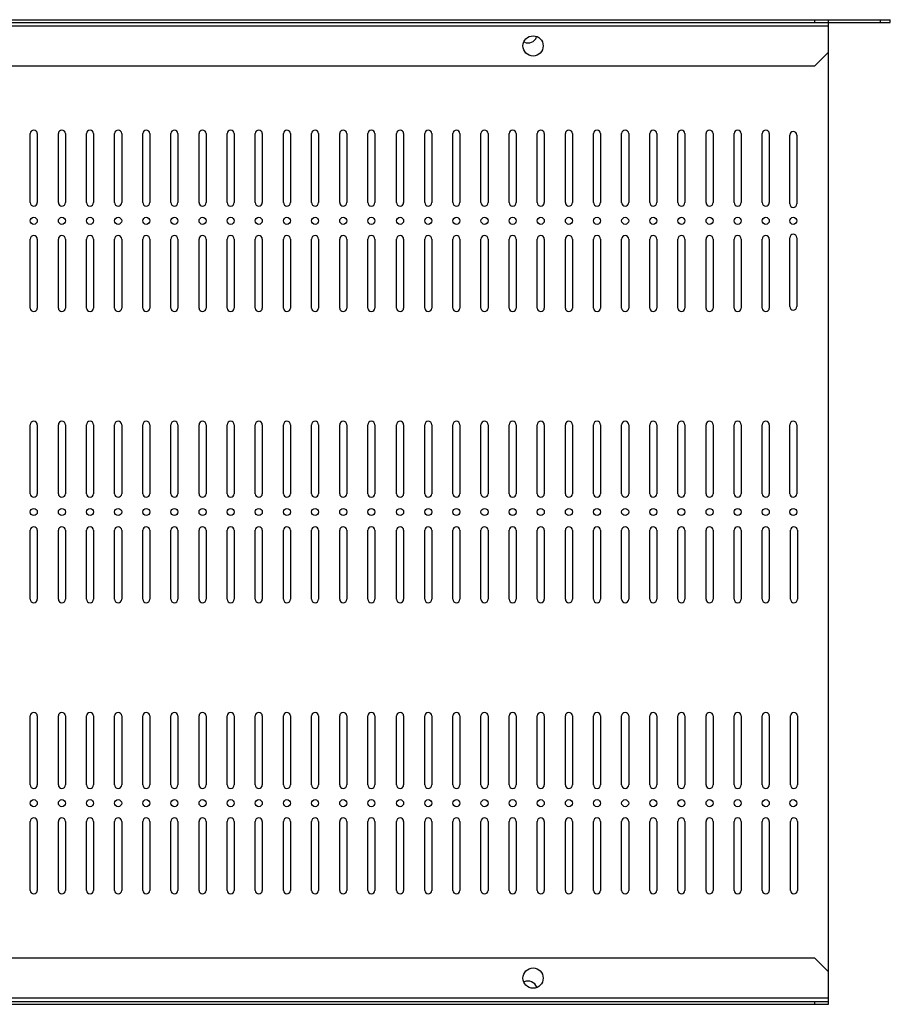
# Model space of a CAD drawing. Header units: millimetres. Extents: x 87 to 716, y 375 to 725.
# Tile 2 of 2: x 406 to 716, y 375 to 725. Entities that reach past the tile are written whole.
import ezdxf

# ---------------------------------------------------------------- set-up
doc = ezdxf.new("R2010")
doc.units = ezdxf.units.MM
doc.header["$LTSCALE"] = 72.137031
doc.layers.get('0').update_dxf_attribs({"linetype": 'CONTINUOUS'})

msp = doc.modelspace()

# ---------------------------------------------------------------- linework, layer by layer
at = {"color": 7}
for p, q in [((97.65, 724.94), (715.65, 724.94)), ((688.65, 724.94), (688.65, 723.94)), ((693.65, 374.94), (693.65, 724.94)), ((712.15, 723.94), (712.15, 724.94)), ((715.65, 723.94), (715.65, 724.94)), ((97.65, 723.94), (715.65, 723.94)), ((119.65, 722.79), (693.65, 722.79)), ((688.65, 708.44), (693.65, 713.44)), ((688.65, 708.44), (124.65, 708.44)), ((409.9, 659.94), (409.9, 684.44)), ((412.4, 684.44), (412.4, 659.94)), ((419.9, 659.94), (419.9, 684.44)), ((422.4, 684.44), (422.4, 659.94)), ((429.9, 659.94), (429.9, 684.44)), ((432.4, 684.44), (432.4, 659.94)), ((439.9, 659.94), (439.9, 684.44)), ((442.4, 684.44), (442.4, 659.94)), ((449.9, 659.94), (449.9, 684.44)), ((452.4, 684.44), (452.4, 659.94)), ((459.9, 659.94), (459.9, 684.44)), ((462.4, 684.44), (462.4, 659.94)), ((469.9, 659.94), (469.9, 684.44)), ((472.4, 684.44), (472.4, 659.94)), ((479.9, 659.94), (479.9, 684.44)), ((482.4, 684.44), (482.4, 659.94)), ((489.9, 659.94), (489.9, 684.44)), ((492.4, 684.44), (492.4, 659.94)), ((499.9, 659.94), (499.9, 684.44)), ((502.4, 684.44), (502.4, 659.94)), ((509.9, 659.94), (509.9, 684.44)), ((512.4, 684.44), (512.4, 659.94)), ((519.9, 659.94), (519.9, 684.44)), ((522.4, 684.44), (522.4, 659.94)), ((529.9, 659.94), (529.9, 684.44)), ((532.4, 684.44), (532.4, 659.94)), ((540.14, 659.94), (540.14, 684.44)), ((542.64, 684.44), (542.64, 659.94)), ((550.14, 659.94), (550.14, 684.44)), ((552.64, 684.44), (552.64, 659.94)), ((560.14, 659.94), (560.14, 684.44)), ((562.64, 684.44), (562.64, 659.94)), ((570.14, 659.94), (570.14, 684.44)), ((572.64, 684.44), (572.64, 659.94)), ((580.14, 659.94), (580.14, 684.44)), ((582.64, 684.44), (582.64, 659.94)), ((590.14, 659.94), (590.14, 684.44)), ((592.64, 684.44), (592.64, 659.94)), ((600.14, 659.94), (600.14, 684.44)), ((602.64, 684.44), (602.64, 659.94)), ((610.14, 659.94), (610.14, 684.44)), ((612.64, 684.44), (612.64, 659.94)), ((620.14, 659.94), (620.14, 684.44)), ((622.64, 684.44), (622.64, 659.94)), ((630.14, 659.94), (630.14, 684.44)), ((632.64, 684.44), (632.64, 659.94)), ((640.14, 659.94), (640.14, 684.44)), ((642.64, 684.44), (642.64, 659.94)), ((650.14, 659.94), (650.14, 684.44)), ((652.64, 684.44), (652.64, 659.94)), ((660.14, 659.94), (660.14, 684.44)), ((662.64, 684.44), (662.64, 659.94)), ((670.14, 659.94), (670.14, 684.44)), ((672.64, 684.44), (672.64, 659.94)), ((679.9, 659.44), (679.9, 683.94)), ((682.4, 683.94), (682.4, 659.44)), ((409.9, 622.44), (409.9, 646.94)), ((412.4, 646.94), (412.4, 622.44)), ((419.9, 622.44), (419.9, 646.94)), ((422.4, 646.94), (422.4, 622.44)), ((429.9, 622.44), (429.9, 646.94)), ((432.4, 646.94), (432.4, 622.44)), ((439.9, 622.44), (439.9, 646.94)), ((442.4, 646.94), (442.4, 622.44)), ((449.9, 622.44), (449.9, 646.94)), ((452.4, 646.94), (452.4, 622.44)), ((459.9, 622.44), (459.9, 646.94)), ((462.4, 646.94), (462.4, 622.44)), ((469.9, 622.44), (469.9, 646.94)), ((472.4, 646.94), (472.4, 622.44)), ((479.9, 622.44), (479.9, 646.94)), ((482.4, 646.94), (482.4, 622.44)), ((489.9, 622.44), (489.9, 646.94)), ((492.4, 646.94), (492.4, 622.44)), ((499.9, 622.44), (499.9, 646.94)), ((502.4, 646.94), (502.4, 622.44)), ((509.9, 622.44), (509.9, 646.94)), ((512.4, 646.94), (512.4, 622.44)), ((519.9, 622.44), (519.9, 646.94)), ((522.4, 646.94), (522.4, 622.44)), ((529.9, 622.44), (529.9, 646.94)), ((532.4, 646.94), (532.4, 622.44)), ((540.14, 622.44), (540.14, 646.94)), ((542.64, 646.94), (542.64, 622.44)), ((550.14, 622.44), (550.14, 646.94)), ((552.64, 646.94), (552.64, 622.44)), ((560.14, 622.44), (560.14, 646.94)), ((562.64, 646.94), (562.64, 622.44)), ((570.14, 622.44), (570.14, 646.94)), ((572.64, 646.94), (572.64, 622.44)), ((580.14, 622.44), (580.14, 646.94)), ((582.64, 646.94), (582.64, 622.44)), ((590.14, 622.44), (590.14, 646.94)), ((592.64, 646.94), (592.64, 622.44)), ((600.14, 622.44), (600.14, 646.94)), ((602.64, 646.94), (602.64, 622.44)), ((610.14, 622.44), (610.14, 646.94)), ((612.64, 646.94), (612.64, 622.44)), ((620.14, 622.44), (620.14, 646.94)), ((622.64, 646.94), (622.64, 622.44)), ((630.14, 622.44), (630.14, 646.94)), ((632.64, 646.94), (632.64, 622.44)), ((640.14, 622.44), (640.14, 646.94)), ((642.64, 646.94), (642.64, 622.44)), ((650.14, 622.44), (650.14, 646.94)), ((652.64, 646.94), (652.64, 622.44)), ((660.14, 622.44), (660.14, 646.94)), ((662.64, 646.94), (662.64, 622.44)), ((670.14, 622.44), (670.14, 646.94)), ((672.64, 646.94), (672.64, 622.44)), ((679.9, 622.94), (679.9, 647.44)), ((682.4, 647.44), (682.4, 622.94)), ((409.9, 556.44), (409.9, 580.94)), ((412.4, 580.94), (412.4, 556.44)), ((419.9, 556.44), (419.9, 580.94)), ((422.4, 580.94), (422.4, 556.44)), ((429.9, 556.44), (429.9, 580.94)), ((432.4, 580.94), (432.4, 556.44)), ((439.9, 556.44), (439.9, 580.94)), ((442.4, 580.94), (442.4, 556.44)), ((449.9, 556.44), (449.9, 580.94)), ((452.4, 580.94), (452.4, 556.44)), ((459.9, 556.44), (459.9, 580.94)), ((462.4, 580.94), (462.4, 556.44)), ((469.9, 556.44), (469.9, 580.94)), ((472.4, 580.94), (472.4, 556.44)), ((479.9, 556.44), (479.9, 580.94)), ((482.4, 580.94), (482.4, 556.44)), ((489.9, 556.44), (489.9, 580.94)), ((492.4, 580.94), (492.4, 556.44)), ((499.9, 556.44), (499.9, 580.94)), ((502.4, 580.94), (502.4, 556.44)), ((509.9, 556.44), (509.9, 580.94)), ((512.4, 580.94), (512.4, 556.44)), ((519.9, 556.44), (519.9, 580.94)), ((522.4, 580.94), (522.4, 556.44)), ((529.9, 556.44), (529.9, 580.94)), ((532.4, 580.94), (532.4, 556.44)), ((540.14, 556.44), (540.14, 580.94)), ((542.64, 580.94), (542.64, 556.44)), ((550.14, 556.44), (550.14, 580.94)), ((552.64, 580.94), (552.64, 556.44)), ((560.14, 556.44), (560.14, 580.94)), ((562.64, 580.94), (562.64, 556.44)), ((570.14, 556.44), (570.14, 580.94)), ((572.64, 580.94), (572.64, 556.44)), ((580.14, 556.44), (580.14, 580.94)), ((582.64, 580.94), (582.64, 556.44)), ((590.14, 556.44), (590.14, 580.94)), ((592.64, 580.94), (592.64, 556.44)), ((600.14, 556.44), (600.14, 580.94)), ((602.64, 580.94), (602.64, 556.44)), ((610.14, 556.44), (610.14, 580.94)), ((612.64, 580.94), (612.64, 556.44)), ((620.14, 556.44), (620.14, 580.94)), ((622.64, 580.94), (622.64, 556.44)), ((630.14, 556.44), (630.14, 580.94)), ((632.64, 580.94), (632.64, 556.44)), ((640.14, 556.44), (640.14, 580.94)), ((642.64, 580.94), (642.64, 556.44)), ((650.14, 556.44), (650.14, 580.94)), ((652.64, 580.94), (652.64, 556.44)), ((660.14, 556.44), (660.14, 580.94)), ((662.64, 580.94), (662.64, 556.44)), ((670.14, 556.44), (670.14, 580.94)), ((672.64, 580.94), (672.64, 556.44)), ((679.9, 556.44), (679.9, 580.94)), ((682.4, 580.94), (682.4, 556.44)), ((409.9, 518.94), (409.9, 543.44)), ((412.4, 543.44), (412.4, 518.94)), ((419.9, 518.94), (419.9, 543.44)), ((422.4, 543.44), (422.4, 518.94)), ((429.9, 518.94), (429.9, 543.44)), ((432.4, 543.44), (432.4, 518.94)), ((439.9, 518.94), (439.9, 543.44)), ((442.4, 543.44), (442.4, 518.94)), ((449.9, 518.94), (449.9, 543.44)), ((452.4, 543.44), (452.4, 518.94)), ((459.9, 518.94), (459.9, 543.44)), ((462.4, 543.44), (462.4, 518.94)), ((469.9, 518.94), (469.9, 543.44)), ((472.4, 543.44), (472.4, 518.94)), ((479.9, 518.94), (479.9, 543.44)), ((482.4, 543.44), (482.4, 518.94)), ((489.9, 518.94), (489.9, 543.44)), ((492.4, 543.44), (492.4, 518.94)), ((499.9, 518.94), (499.9, 543.44)), ((502.4, 543.44), (502.4, 518.94)), ((509.9, 518.94), (509.9, 543.44)), ((512.4, 543.44), (512.4, 518.94)), ((519.9, 518.94), (519.9, 543.44)), ((522.4, 543.44), (522.4, 518.94)), ((529.9, 518.94), (529.9, 543.44)), ((532.4, 543.44), (532.4, 518.94)), ((540.14, 518.94), (540.14, 543.44)), ((542.64, 543.44), (542.64, 518.94)), ((550.14, 518.94), (550.14, 543.44)), ((552.64, 543.44), (552.64, 518.94)), ((560.14, 518.94), (560.14, 543.44)), ((562.64, 543.44), (562.64, 518.94)), ((570.14, 518.94), (570.14, 543.44)), ((572.64, 543.44), (572.64, 518.94)), ((580.14, 518.94), (580.14, 543.44)), ((582.64, 543.44), (582.64, 518.94)), ((590.14, 518.94), (590.14, 543.44)), ((592.64, 543.44), (592.64, 518.94)), ((600.14, 518.94), (600.14, 543.44)), ((602.64, 543.44), (602.64, 518.94)), ((610.14, 518.94), (610.14, 543.44)), ((612.64, 543.44), (612.64, 518.94)), ((620.14, 518.94), (620.14, 543.44)), ((622.64, 543.44), (622.64, 518.94)), ((630.14, 518.94), (630.14, 543.44)), ((632.64, 543.44), (632.64, 518.94)), ((640.14, 518.94), (640.14, 543.44)), ((642.64, 543.44), (642.64, 518.94)), ((650.14, 518.94), (650.14, 543.44)), ((652.64, 543.44), (652.64, 518.94)), ((660.14, 518.94), (660.14, 543.44)), ((662.64, 543.44), (662.64, 518.94)), ((670.14, 518.94), (670.14, 543.44)), ((672.64, 543.44), (672.64, 518.94)), ((680.14, 518.94), (680.14, 543.44)), ((682.64, 543.44), (682.64, 518.94)), ((409.9, 452.94), (409.9, 477.44)), ((412.4, 477.44), (412.4, 452.94)), ((419.9, 452.94), (419.9, 477.44)), ((422.4, 477.44), (422.4, 452.94)), ((429.9, 452.94), (429.9, 477.44)), ((432.4, 477.44), (432.4, 452.94)), ((439.9, 452.94), (439.9, 477.44)), ((442.4, 477.44), (442.4, 452.94)), ((449.9, 452.94), (449.9, 477.44)), ((452.4, 477.44), (452.4, 452.94)), ((459.9, 452.94), (459.9, 477.44)), ((462.4, 477.44), (462.4, 452.94)), ((469.9, 452.94), (469.9, 477.44)), ((472.4, 477.44), (472.4, 452.94)), ((479.9, 452.94), (479.9, 477.44)), ((482.4, 477.44), (482.4, 452.94)), ((489.9, 452.94), (489.9, 477.44)), ((492.4, 477.44), (492.4, 452.94)), ((499.9, 452.94), (499.9, 477.44)), ((502.4, 477.44), (502.4, 452.94)), ((509.9, 452.94), (509.9, 477.44)), ((512.4, 477.44), (512.4, 452.94)), ((519.9, 452.94), (519.9, 477.44)), ((522.4, 477.44), (522.4, 452.94)), ((529.9, 452.94), (529.9, 477.44)), ((532.4, 477.44), (532.4, 452.94)), ((540.14, 452.94), (540.14, 477.44)), ((542.64, 477.44), (542.64, 452.94)), ((550.14, 452.94), (550.14, 477.44)), ((552.64, 477.44), (552.64, 452.94)), ((560.14, 452.94), (560.14, 477.44)), ((562.64, 477.44), (562.64, 452.94)), ((570.14, 452.94), (570.14, 477.44)), ((572.64, 477.44), (572.64, 452.94)), ((580.14, 452.94), (580.14, 477.44)), ((582.64, 477.44), (582.64, 452.94)), ((590.14, 452.94), (590.14, 477.44)), ((592.64, 477.44), (592.64, 452.94)), ((600.14, 452.94), (600.14, 477.44)), ((602.64, 477.44), (602.64, 452.94)), ((610.14, 452.94), (610.14, 477.44)), ((612.64, 477.44), (612.64, 452.94)), ((620.14, 452.94), (620.14, 477.44)), ((622.64, 477.44), (622.64, 452.94)), ((630.14, 452.94), (630.14, 477.44)), ((632.64, 477.44), (632.64, 452.94)), ((640.14, 452.94), (640.14, 477.44)), ((642.64, 477.44), (642.64, 452.94)), ((650.14, 452.94), (650.14, 477.44)), ((652.64, 477.44), (652.64, 452.94)), ((660.14, 452.94), (660.14, 477.44)), ((662.64, 477.44), (662.64, 452.94)), ((670.14, 452.94), (670.14, 477.44)), ((672.64, 477.44), (672.64, 452.94)), ((680.14, 452.94), (680.14, 477.44)), ((682.64, 477.44), (682.64, 452.94)), ((409.9, 415.44), (409.9, 439.94)), ((412.4, 439.94), (412.4, 415.44)), ((419.9, 415.44), (419.9, 439.94)), ((422.4, 439.94), (422.4, 415.44)), ((429.9, 415.44), (429.9, 439.94)), ((432.4, 439.94), (432.4, 415.44)), ((439.9, 415.44), (439.9, 439.94)), ((442.4, 439.94), (442.4, 415.44)), ((449.9, 415.44), (449.9, 439.94)), ((452.4, 439.94), (452.4, 415.44)), ((459.9, 415.44), (459.9, 439.94)), ((462.4, 439.94), (462.4, 415.44)), ((469.9, 415.44), (469.9, 439.94)), ((472.4, 439.94), (472.4, 415.44)), ((479.9, 415.44), (479.9, 439.94)), ((482.4, 439.94), (482.4, 415.44)), ((489.9, 415.44), (489.9, 439.94)), ((492.4, 439.94), (492.4, 415.44)), ((499.9, 415.44), (499.9, 439.94)), ((502.4, 439.94), (502.4, 415.44)), ((509.9, 415.44), (509.9, 439.94)), ((512.4, 439.94), (512.4, 415.44)), ((519.9, 415.44), (519.9, 439.94)), ((522.4, 439.94), (522.4, 415.44)), ((529.9, 415.44), (529.9, 439.94)), ((532.4, 439.94), (532.4, 415.44)), ((540.14, 415.44), (540.14, 439.94)), ((542.64, 439.94), (542.64, 415.44)), ((550.14, 415.44), (550.14, 439.94)), ((552.64, 439.94), (552.64, 415.44)), ((560.14, 415.44), (560.14, 439.94)), ((562.64, 439.94), (562.64, 415.44)), ((570.14, 415.44), (570.14, 439.94)), ((572.64, 439.94), (572.64, 415.44)), ((580.14, 415.44), (580.14, 439.94)), ((582.64, 439.94), (582.64, 415.44)), ((590.14, 415.44), (590.14, 439.94)), ((592.64, 439.94), (592.64, 415.44)), ((600.14, 415.44), (600.14, 439.94)), ((602.64, 439.94), (602.64, 415.44)), ((610.14, 415.44), (610.14, 439.94)), ((612.64, 439.94), (612.64, 415.44)), ((620.14, 415.44), (620.14, 439.94)), ((622.64, 439.94), (622.64, 415.44)), ((630.14, 415.44), (630.14, 439.94)), ((632.64, 439.94), (632.64, 415.44)), ((640.14, 415.44), (640.14, 439.94)), ((642.64, 439.94), (642.64, 415.44)), ((650.14, 415.44), (650.14, 439.94)), ((652.64, 439.94), (652.64, 415.44)), ((660.14, 415.44), (660.14, 439.94)), ((662.64, 439.94), (662.64, 415.44)), ((670.14, 415.44), (670.14, 439.94)), ((672.64, 439.94), (672.64, 415.44)), ((680.14, 415.44), (680.14, 439.94)), ((682.64, 439.94), (682.64, 415.44)), ((128.65, 391.44), (688.65, 391.44)), ((693.65, 386.44), (688.65, 391.44)), ((119.65, 374.94), (693.65, 374.94)), ((693.65, 377.09), (123.65, 377.09)), ((123.65, 375.94), (693.65, 375.94)), ((688.65, 375.94), (688.65, 374.94))]:
    msp.add_line(p, q, dxfattribs=at)
for centre, radius in [((588.65, 715.61), 3.6), ((411.15, 653.44), 1.25), ((421.15, 653.44), 1.25), ((431.15, 653.44), 1.25), ((441.15, 653.44), 1.25), ((451.15, 653.44), 1.25), ((461.15, 653.44), 1.25), ((471.15, 653.44), 1.25), ((481.15, 653.44), 1.25), ((491.15, 653.44), 1.25), ((501.15, 653.44), 1.25), ((511.15, 653.44), 1.25), ((521.15, 653.44), 1.25), ((531.15, 653.44), 1.25), ((541.39, 653.44), 1.25), ((551.39, 653.44), 1.25), ((561.39, 653.44), 1.25), ((571.39, 653.44), 1.25), ((581.39, 653.44), 1.25), ((591.39, 653.44), 1.25), ((601.39, 653.44), 1.25), ((611.39, 653.44), 1.25), ((621.39, 653.44), 1.25), ((631.39, 653.44), 1.25), ((641.39, 653.44), 1.25), ((651.39, 653.44), 1.25), ((661.39, 653.44), 1.25), ((671.39, 653.44), 1.25), ((681.15, 653.44), 1.25), ((411.15, 549.94), 1.25), ((421.15, 549.94), 1.25), ((431.15, 549.94), 1.25), ((441.15, 549.94), 1.25), ((451.15, 549.94), 1.25), ((461.15, 549.94), 1.25), ((471.15, 549.94), 1.25), ((481.15, 549.94), 1.25), ((491.15, 549.94), 1.25), ((501.15, 549.94), 1.25), ((511.15, 549.94), 1.25), ((521.15, 549.94), 1.25), ((531.15, 549.94), 1.25), ((541.39, 549.94), 1.25), ((551.39, 549.94), 1.25), ((561.39, 549.94), 1.25), ((571.39, 549.94), 1.25), ((581.39, 549.94), 1.25), ((591.39, 549.94), 1.25), ((601.39, 549.94), 1.25), ((611.39, 549.94), 1.25), ((621.39, 549.94), 1.25), ((631.39, 549.94), 1.25), ((641.39, 549.94), 1.25), ((651.39, 549.94), 1.25), ((661.39, 549.94), 1.25), ((671.39, 549.94), 1.25), ((681.15, 549.94), 1.25), ((411.15, 446.44), 1.25), ((421.15, 446.44), 1.25), ((431.15, 446.44), 1.25), ((441.15, 446.44), 1.25), ((451.15, 446.44), 1.25), ((461.15, 446.44), 1.25), ((471.15, 446.44), 1.25), ((481.15, 446.44), 1.25), ((491.15, 446.44), 1.25), ((501.15, 446.44), 1.25), ((511.15, 446.44), 1.25), ((521.15, 446.44), 1.25), ((531.15, 446.44), 1.25), ((541.39, 446.44), 1.25), ((551.39, 446.44), 1.25), ((561.39, 446.44), 1.25), ((571.39, 446.44), 1.25), ((581.39, 446.44), 1.25), ((591.39, 446.44), 1.25), ((601.39, 446.44), 1.25), ((611.39, 446.44), 1.25), ((621.39, 446.44), 1.25), ((631.39, 446.44), 1.25), ((641.39, 446.44), 1.25), ((651.39, 446.44), 1.25), ((661.39, 446.44), 1.25), ((671.39, 446.44), 1.25), ((681.15, 446.44), 1.25), ((588.65, 384.26), 3.6)]:
    msp.add_circle(centre, radius, dxfattribs=at)
for centre, radius, start, end in [((586.89, 719.94), 3.25, 246.6912, 337.4432), ((411.15, 684.44), 1.25, 0, 180), ((421.15, 684.44), 1.25, 0, 180), ((431.15, 684.44), 1.25, 0, 180), ((441.15, 684.44), 1.25, 0, 180), ((451.15, 684.44), 1.25, 0, 180), ((461.15, 684.44), 1.25, 0, 180), ((471.15, 684.44), 1.25, 0, 180), ((481.15, 684.44), 1.25, 0, 180), ((491.15, 684.44), 1.25, 0, 180), ((501.15, 684.44), 1.25, 0, 180), ((511.15, 684.44), 1.25, 0, 180), ((521.15, 684.44), 1.25, 0, 180), ((531.15, 684.44), 1.25, 0, 180), ((541.39, 684.44), 1.25, 0, 180), ((551.39, 684.44), 1.25, 0, 180), ((561.39, 684.44), 1.25, 0, 180), ((571.39, 684.44), 1.25, 0, 180), ((581.39, 684.44), 1.25, 0, 180), ((591.39, 684.44), 1.25, 0, 180), ((601.39, 684.44), 1.25, 0, 180), ((611.39, 684.44), 1.25, 0, 180), ((621.39, 684.44), 1.25, 0, 180), ((631.39, 684.44), 1.25, 0, 180), ((641.39, 684.44), 1.25, 0, 180), ((651.39, 684.44), 1.25, 0, 180), ((661.39, 684.44), 1.25, 0, 180), ((671.39, 684.44), 1.25, 0, 180), ((681.15, 683.94), 1.25, 0, 180), ((411.15, 659.94), 1.25, 180, 360), ((421.15, 659.94), 1.25, 180, 360), ((431.15, 659.94), 1.25, 180, 360), ((441.15, 659.94), 1.25, 180, 360), ((451.15, 659.94), 1.25, 180, 360), ((461.15, 659.94), 1.25, 180, 360), ((471.15, 659.94), 1.25, 180, 360), ((481.15, 659.94), 1.25, 180, 360), ((491.15, 659.94), 1.25, 180, 360), ((501.15, 659.94), 1.25, 180, 360), ((511.15, 659.94), 1.25, 180, 360), ((521.15, 659.94), 1.25, 180, 360), ((531.15, 659.94), 1.25, 180, 360), ((541.39, 659.94), 1.25, 180, 360), ((551.39, 659.94), 1.25, 180, 360), ((561.39, 659.94), 1.25, 180, 360), ((571.39, 659.94), 1.25, 180, 360), ((581.39, 659.94), 1.25, 180, 360), ((591.39, 659.94), 1.25, 180, 360), ((601.39, 659.94), 1.25, 180, 360), ((611.39, 659.94), 1.25, 180, 360), ((621.39, 659.94), 1.25, 180, 360), ((631.39, 659.94), 1.25, 180, 360), ((641.39, 659.94), 1.25, 180, 360), ((651.39, 659.94), 1.25, 180, 360), ((661.39, 659.94), 1.25, 180, 360), ((671.39, 659.94), 1.25, 180, 360), ((681.15, 659.44), 1.25, 180, 360), ((411.15, 646.94), 1.25, 0, 180), ((421.15, 646.94), 1.25, 0, 180), ((431.15, 646.94), 1.25, 0, 180), ((441.15, 646.94), 1.25, 0, 180), ((451.15, 646.94), 1.25, 0, 180), ((461.15, 646.94), 1.25, 0, 180), ((471.15, 646.94), 1.25, 0, 180), ((481.15, 646.94), 1.25, 0, 180), ((491.15, 646.94), 1.25, 0, 180), ((501.15, 646.94), 1.25, 0, 180), ((511.15, 646.94), 1.25, 0, 180), ((521.15, 646.94), 1.25, 0, 180), ((531.15, 646.94), 1.25, 0, 180), ((541.39, 646.94), 1.25, 0, 180), ((551.39, 646.94), 1.25, 0, 180), ((561.39, 646.94), 1.25, 0, 180), ((571.39, 646.94), 1.25, 0, 180), ((581.39, 646.94), 1.25, 0, 180), ((591.39, 646.94), 1.25, 0, 180), ((601.39, 646.94), 1.25, 0, 180), ((611.39, 646.94), 1.25, 0, 180), ((621.39, 646.94), 1.25, 0, 180), ((631.39, 646.94), 1.25, 0, 180), ((641.39, 646.94), 1.25, 0, 180), ((651.39, 646.94), 1.25, 0, 180), ((661.39, 646.94), 1.25, 0, 180), ((671.39, 646.94), 1.25, 0, 180), ((681.15, 647.44), 1.25, 0, 180), ((411.15, 622.44), 1.25, 180, 360), ((421.15, 622.44), 1.25, 180, 360), ((431.15, 622.44), 1.25, 180, 360), ((441.15, 622.44), 1.25, 180, 360), ((451.15, 622.44), 1.25, 180, 360), ((461.15, 622.44), 1.25, 180, 360), ((471.15, 622.44), 1.25, 180, 360), ((481.15, 622.44), 1.25, 180, 360), ((491.15, 622.44), 1.25, 180, 360), ((501.15, 622.44), 1.25, 180, 360), ((511.15, 622.44), 1.25, 180, 360), ((521.15, 622.44), 1.25, 180, 360), ((531.15, 622.44), 1.25, 180, 360), ((541.39, 622.44), 1.25, 180, 360), ((551.39, 622.44), 1.25, 180, 360), ((561.39, 622.44), 1.25, 180, 360), ((571.39, 622.44), 1.25, 180, 360), ((581.39, 622.44), 1.25, 180, 360), ((591.39, 622.44), 1.25, 180, 360), ((601.39, 622.44), 1.25, 180, 360), ((611.39, 622.44), 1.25, 180, 360), ((621.39, 622.44), 1.25, 180, 360), ((631.39, 622.44), 1.25, 180, 360), ((641.39, 622.44), 1.25, 180, 360), ((651.39, 622.44), 1.25, 180, 360), ((661.39, 622.44), 1.25, 180, 360), ((671.39, 622.44), 1.25, 180, 360), ((681.15, 622.94), 1.25, 180, 360), ((411.15, 580.94), 1.25, 0, 180), ((421.15, 580.94), 1.25, 0, 180), ((431.15, 580.94), 1.25, 0, 180), ((441.15, 580.94), 1.25, 0, 180), ((451.15, 580.94), 1.25, 0, 180), ((461.15, 580.94), 1.25, 0, 180), ((471.15, 580.94), 1.25, 0, 180), ((481.15, 580.94), 1.25, 0, 180), ((491.15, 580.94), 1.25, 0, 180), ((501.15, 580.94), 1.25, 0, 180), ((511.15, 580.94), 1.25, 0, 180), ((521.15, 580.94), 1.25, 0, 180), ((531.15, 580.94), 1.25, 0, 180), ((541.39, 580.94), 1.25, 0, 180), ((551.39, 580.94), 1.25, 0, 180), ((561.39, 580.94), 1.25, 0, 180), ((571.39, 580.94), 1.25, 0, 180), ((581.39, 580.94), 1.25, 0, 180), ((591.39, 580.94), 1.25, 0, 180), ((601.39, 580.94), 1.25, 0, 180), ((611.39, 580.94), 1.25, 0, 180), ((621.39, 580.94), 1.25, 0, 180), ((631.39, 580.94), 1.25, 0, 180), ((641.39, 580.94), 1.25, 0, 180), ((651.39, 580.94), 1.25, 0, 180), ((661.39, 580.94), 1.25, 0, 180), ((671.39, 580.94), 1.25, 0, 180), ((681.15, 580.94), 1.25, 0, 180), ((411.15, 556.44), 1.25, 180, 360), ((421.15, 556.44), 1.25, 180, 360), ((431.15, 556.44), 1.25, 180, 360), ((441.15, 556.44), 1.25, 180, 360), ((451.15, 556.44), 1.25, 180, 360), ((461.15, 556.44), 1.25, 180, 360), ((471.15, 556.44), 1.25, 180, 360), ((481.15, 556.44), 1.25, 180, 360), ((491.15, 556.44), 1.25, 180, 360), ((501.15, 556.44), 1.25, 180, 360), ((511.15, 556.44), 1.25, 180, 360), ((521.15, 556.44), 1.25, 180, 360), ((531.15, 556.44), 1.25, 180, 360), ((541.39, 556.44), 1.25, 180, 360), ((551.39, 556.44), 1.25, 180, 360), ((561.39, 556.44), 1.25, 180, 360), ((571.39, 556.44), 1.25, 180, 360), ((581.39, 556.44), 1.25, 180, 360), ((591.39, 556.44), 1.25, 180, 360), ((601.39, 556.44), 1.25, 180, 360), ((611.39, 556.44), 1.25, 180, 360), ((621.39, 556.44), 1.25, 180, 360), ((631.39, 556.44), 1.25, 180, 360), ((641.39, 556.44), 1.25, 180, 360), ((651.39, 556.44), 1.25, 180, 360), ((661.39, 556.44), 1.25, 180, 360), ((671.39, 556.44), 1.25, 180, 360), ((681.15, 556.44), 1.25, 180, 360), ((411.15, 543.44), 1.25, 0, 180), ((421.15, 543.44), 1.25, 0, 180), ((431.15, 543.44), 1.25, 0, 180), ((441.15, 543.44), 1.25, 0, 180), ((451.15, 543.44), 1.25, 0, 180), ((461.15, 543.44), 1.25, 0, 180), ((471.15, 543.44), 1.25, 0, 180), ((481.15, 543.44), 1.25, 0, 180), ((491.15, 543.44), 1.25, 0, 180), ((501.15, 543.44), 1.25, 0, 180), ((511.15, 543.44), 1.25, 0, 180), ((521.15, 543.44), 1.25, 0, 180), ((531.15, 543.44), 1.25, 0, 180), ((541.39, 543.44), 1.25, 0, 180), ((551.39, 543.44), 1.25, 0, 180), ((561.39, 543.44), 1.25, 0, 180), ((571.39, 543.44), 1.25, 0, 180), ((581.39, 543.44), 1.25, 0, 180), ((591.39, 543.44), 1.25, 0, 180), ((601.39, 543.44), 1.25, 0, 180), ((611.39, 543.44), 1.25, 0, 180), ((621.39, 543.44), 1.25, 0, 180), ((631.39, 543.44), 1.25, 0, 180), ((641.39, 543.44), 1.25, 0, 180), ((651.39, 543.44), 1.25, 0, 180), ((661.39, 543.44), 1.25, 0, 180), ((671.39, 543.44), 1.25, 0, 180), ((681.39, 543.44), 1.25, 0, 180), ((411.15, 518.94), 1.25, 180, 360), ((421.15, 518.94), 1.25, 180, 360), ((431.15, 518.94), 1.25, 180, 360), ((441.15, 518.94), 1.25, 180, 360), ((451.15, 518.94), 1.25, 180, 360), ((461.15, 518.94), 1.25, 180, 360), ((471.15, 518.94), 1.25, 180, 360), ((481.15, 518.94), 1.25, 180, 360), ((491.15, 518.94), 1.25, 180, 360), ((501.15, 518.94), 1.25, 180, 360), ((511.15, 518.94), 1.25, 180, 360), ((521.15, 518.94), 1.25, 180, 360), ((531.15, 518.94), 1.25, 180, 360), ((541.39, 518.94), 1.25, 180, 360), ((551.39, 518.94), 1.25, 180, 360), ((561.39, 518.94), 1.25, 180, 360), ((571.39, 518.94), 1.25, 180, 360), ((581.39, 518.94), 1.25, 180, 360), ((591.39, 518.94), 1.25, 180, 360), ((601.39, 518.94), 1.25, 180, 360), ((611.39, 518.94), 1.25, 180, 360), ((621.39, 518.94), 1.25, 180, 360), ((631.39, 518.94), 1.25, 180, 360), ((641.39, 518.94), 1.25, 180, 360), ((651.39, 518.94), 1.25, 180, 360), ((661.39, 518.94), 1.25, 180, 360), ((671.39, 518.94), 1.25, 180, 360), ((681.39, 518.94), 1.25, 180, 360), ((411.15, 477.44), 1.25, 0, 180), ((421.15, 477.44), 1.25, 0, 180), ((431.15, 477.44), 1.25, 0, 180), ((441.15, 477.44), 1.25, 0, 180), ((451.15, 477.44), 1.25, 0, 180), ((461.15, 477.44), 1.25, 0, 180), ((471.15, 477.44), 1.25, 0, 180), ((481.15, 477.44), 1.25, 0, 180), ((491.15, 477.44), 1.25, 0, 180), ((501.15, 477.44), 1.25, 0, 180), ((511.15, 477.44), 1.25, 0, 180), ((521.15, 477.44), 1.25, 0, 180), ((531.15, 477.44), 1.25, 0, 180), ((541.39, 477.44), 1.25, 0, 180), ((551.39, 477.44), 1.25, 0, 180), ((561.39, 477.44), 1.25, 0, 180), ((571.39, 477.44), 1.25, 0, 180), ((581.39, 477.44), 1.25, 0, 180), ((591.39, 477.44), 1.25, 0, 180), ((601.39, 477.44), 1.25, 0, 180), ((611.39, 477.44), 1.25, 0, 180), ((621.39, 477.44), 1.25, 0, 180), ((631.39, 477.44), 1.25, 0, 180), ((641.39, 477.44), 1.25, 0, 180), ((651.39, 477.44), 1.25, 0, 180), ((661.39, 477.44), 1.25, 0, 180), ((671.39, 477.44), 1.25, 0, 180), ((681.39, 477.44), 1.25, 0, 180), ((411.15, 452.94), 1.25, 180, 360), ((421.15, 452.94), 1.25, 180, 360), ((431.15, 452.94), 1.25, 180, 360), ((441.15, 452.94), 1.25, 180, 360), ((451.15, 452.94), 1.25, 180, 360), ((461.15, 452.94), 1.25, 180, 360), ((471.15, 452.94), 1.25, 180, 360), ((481.15, 452.94), 1.25, 180, 360), ((491.15, 452.94), 1.25, 180, 360), ((501.15, 452.94), 1.25, 180, 360), ((511.15, 452.94), 1.25, 180, 360), ((521.15, 452.94), 1.25, 180, 360), ((531.15, 452.94), 1.25, 180, 360), ((541.39, 452.94), 1.25, 180, 360), ((551.39, 452.94), 1.25, 180, 360), ((561.39, 452.94), 1.25, 180, 360), ((571.39, 452.94), 1.25, 180, 360), ((581.39, 452.94), 1.25, 180, 360), ((591.39, 452.94), 1.25, 180, 360), ((601.39, 452.94), 1.25, 180, 360), ((611.39, 452.94), 1.25, 180, 360), ((621.39, 452.94), 1.25, 180, 360), ((631.39, 452.94), 1.25, 180, 360), ((641.39, 452.94), 1.25, 180, 360), ((651.39, 452.94), 1.25, 180, 360), ((661.39, 452.94), 1.25, 180, 360), ((671.39, 452.94), 1.25, 180, 360), ((681.39, 452.94), 1.25, 180, 360), ((411.15, 439.94), 1.25, 0, 180), ((421.15, 439.94), 1.25, 0, 180), ((431.15, 439.94), 1.25, 0, 180), ((441.15, 439.94), 1.25, 0, 180), ((451.15, 439.94), 1.25, 0, 180), ((461.15, 439.94), 1.25, 0, 180), ((471.15, 439.94), 1.25, 0, 180), ((481.15, 439.94), 1.25, 0, 180), ((491.15, 439.94), 1.25, 0, 180), ((501.15, 439.94), 1.25, 0, 180), ((511.15, 439.94), 1.25, 0, 180), ((521.15, 439.94), 1.25, 0, 180), ((531.15, 439.94), 1.25, 0, 180), ((541.39, 439.94), 1.25, 0, 180), ((551.39, 439.94), 1.25, 0, 180), ((561.39, 439.94), 1.25, 0, 180), ((571.39, 439.94), 1.25, 0, 180), ((581.39, 439.94), 1.25, 0, 180), ((591.39, 439.94), 1.25, 0, 180), ((601.39, 439.94), 1.25, 0, 180), ((611.39, 439.94), 1.25, 0, 180), ((621.39, 439.94), 1.25, 0, 180), ((631.39, 439.94), 1.25, 0, 180), ((641.39, 439.94), 1.25, 0, 180), ((651.39, 439.94), 1.25, 0, 180), ((661.39, 439.94), 1.25, 0, 180), ((671.39, 439.94), 1.25, 0, 180), ((681.39, 439.94), 1.25, 0, 180), ((411.15, 415.44), 1.25, 180, 360), ((421.15, 415.44), 1.25, 180, 360), ((431.15, 415.44), 1.25, 180, 360), ((441.15, 415.44), 1.25, 180, 360), ((451.15, 415.44), 1.25, 180, 360), ((461.15, 415.44), 1.25, 180, 360), ((471.15, 415.44), 1.25, 180, 360), ((481.15, 415.44), 1.25, 180, 360), ((491.15, 415.44), 1.25, 180, 360), ((501.15, 415.44), 1.25, 180, 360), ((511.15, 415.44), 1.25, 180, 360), ((521.15, 415.44), 1.25, 180, 360), ((531.15, 415.44), 1.25, 180, 360), ((541.39, 415.44), 1.25, 180, 360), ((551.39, 415.44), 1.25, 180, 360), ((561.39, 415.44), 1.25, 180, 360), ((571.39, 415.44), 1.25, 180, 360), ((581.39, 415.44), 1.25, 180, 360), ((591.39, 415.44), 1.25, 180, 360), ((601.39, 415.44), 1.25, 180, 360), ((611.39, 415.44), 1.25, 180, 360), ((621.39, 415.44), 1.25, 180, 360), ((631.39, 415.44), 1.25, 180, 360), ((641.39, 415.44), 1.25, 180, 360), ((651.39, 415.44), 1.25, 180, 360), ((661.39, 415.44), 1.25, 180, 360), ((671.39, 415.44), 1.25, 180, 360), ((681.39, 415.44), 1.25, 180, 360), ((586.89, 379.94), 3.25, 20.2716, 114.618)]:
    msp.add_arc(centre, radius, start, end, dxfattribs=at)

doc.saveas('drawing.dxf')
